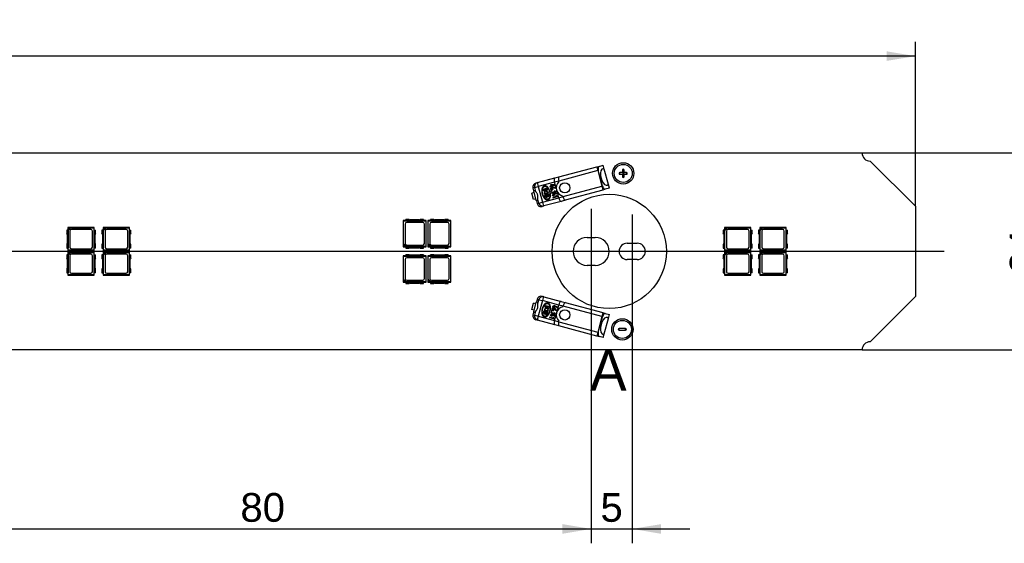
# Model space of a CAD drawing. Header units: millimetres. Extents: x 16 to 406, y 5 to 285.
# Tile 5 of 7: x 209 to 329, y 121 to 184. Entities that reach past the tile are written whole.
import ezdxf
from ezdxf.enums import TextEntityAlignment as Align
from ezdxf.lldxf.tags import DXFTag

# ---------------------------------------------------------------- set-up
doc = ezdxf.new("R2010")
doc.units = ezdxf.units.MM
doc.layers.add('Default', color=7, linetype='Continuous')
doc.layers.add('LINLED_280X24MM_', color=7, linetype='Continuous')
doc.styles.add('SEACAD_Arial', font='arial.ttf')
doc.styles.add('SEACAD_Solid_Edge_ANSI', font='seans.ttf')
tags = doc.linetypes.add('CENTER2', pattern=[28.575, 19.05, -3.175, 3.175, -3.175]).pattern_tags.tags
tags[10:11] = [DXFTag(74, 4), DXFTag(75, 0), DXFTag(340, '0'), DXFTag(46, 0.0), DXFTag(50, 0.0), DXFTag(44, 0.0), DXFTag(45, 0.0)]
tags[8:9] = [DXFTag(74, 4), DXFTag(75, 0), DXFTag(340, '0'), DXFTag(46, 0.0), DXFTag(50, 0.0), DXFTag(44, 0.0), DXFTag(45, 0.0)]
tags[6:7] = [DXFTag(74, 4), DXFTag(75, 0), DXFTag(340, '0'), DXFTag(46, 0.0), DXFTag(50, 0.0), DXFTag(44, 0.0), DXFTag(45, 0.0)]
tags[4:5] = [DXFTag(74, 4), DXFTag(75, 0), DXFTag(340, '0'), DXFTag(46, 0.0), DXFTag(50, 0.0), DXFTag(44, 0.0), DXFTag(45, 0.0)]
doc.dimstyles.new('ISO', dxfattribs={"dimtxt": 3.5, "dimasz": 3.5, "dimexe": 1.75, "dimexo": 0, "dimgap": 0.875, "dimtad": 1, "dimtxsty": 'SEACAD_Arial', "dimblk1": '_SE_FILLED', "dimblk2": '_SE_FILLED', "dimsah": 1, "dimcen": 1.75, "dimadec": 0, "dimazin": 0, "dimtfac": 0.5, "dimtdec": 3, "dimtmove": 0, "dimatfit": 3, "dimfxl": 1, "dimarcsym": 0})

# ---------------------------------------------------------------- blocks, each defined once
blk = doc.blocks.new('SEANNOT_GROUP4')
at = {"layer": 'Default', "color": 7, "linetype": 'CENTER2'}
blk.add_line((278.55, 161.37), (278.55, 150.97), dxfattribs=at)
blk = doc.blocks.new('SEANNOT_GROUP5')
at = {"layer": 'Default', "color": 7, "linetype": 'CENTER2'}
blk.add_line((283.55, 160.67), (283.55, 151.67), dxfattribs=at)
blk = doc.blocks.new('SEANNOT_GROUP6')
at = {"layer": 'Default', "color": 7, "linetype": 'CENTER2'}
blk.add_line((321.55, 156.17), (35.55, 156.17), dxfattribs=at)
blk = doc.blocks.new('SE1')
at = {"layer": 'LINLED_280X24MM_', "color": 7, "linetype": 'Continuous'}
for p, q in [((45.55, 168.17), (311.55, 168.17)), ((312.55, 167.17), (318.05, 161.67)), ((274.61, 165.25), (279.23, 166.49)), ((279.36, 166.01), (274.61, 164.73)), ((279.23, 166.49), (279.36, 166.01)), ((279.24, 166.46), (279.51, 166.53)), ((279.36, 166.01), (279.42, 166.02)), ((279.36, 166.01), (279.86, 164.12)), ((279.92, 164.14), (279.42, 166.02)), ((279.51, 166.53), (280.03, 166.67)), ((280.15, 166.21), (280.03, 166.67)), ((280.65, 164.34), (280.15, 166.21)), ((282.05, 165.57), (282.05, 165.77)), ((282.35, 165.77), (282.05, 165.77)), ((282.05, 165.57), (282.35, 165.57)), ((282.35, 166.07), (282.35, 165.77)), ((282.35, 165.77), (282.45, 165.67)), ((282.35, 165.57), (282.45, 165.67)), ((282.35, 165.57), (282.35, 165.27)), ((282.55, 165.77), (282.45, 165.67)), ((282.55, 165.57), (282.45, 165.67)), ((282.55, 165.77), (282.55, 166.07)), ((282.85, 165.77), (282.55, 165.77)), ((282.55, 165.57), (282.85, 165.57)), ((282.55, 165.27), (282.55, 165.57)), ((282.85, 165.57), (282.85, 165.77)), ((271.81, 164.5), (272.02, 164.56)), ((272.02, 164.56), (274.11, 165.12)), ((274.09, 164.6), (272.1, 164.06)), ((274.61, 164.73), (274.09, 164.6)), ((274.31, 163.8), (274.09, 164.6)), ((274.11, 165.12), (274.61, 165.25)), ((274.63, 164.67), (274.61, 164.73)), ((282.35, 165.27), (282.55, 165.27)), ((271.6, 163.33), (271.31, 163.25)), ((271.51, 162.48), (271.31, 163.25)), ((271.67, 163.95), (271.46, 163.89)), ((271.46, 163.89), (271.54, 163.57)), ((271.55, 163.53), (271.54, 163.57)), ((271.71, 163.57), (271.54, 163.57)), ((271.71, 163.57), (271.55, 163.53)), ((271.86, 162.37), (271.55, 163.53)), ((271.67, 163.95), (272.1, 164.06)), ((271.8, 163.48), (271.67, 163.95)), ((272.1, 164.06), (272.61, 162.18)), ((272.71, 163.75), (273.15, 163.87)), ((272.76, 163.57), (272.71, 163.75)), ((272.79, 163.71), (272.92, 163.74)), ((272.82, 163.58), (272.79, 163.71)), ((272.9, 163.4), (272.94, 163.34)), ((272.9, 163.06), (273.34, 163.18)), ((272.92, 163.74), (272.95, 163.62)), ((272.97, 163.25), (273.23, 163.32)), ((272.98, 163.76), (273.11, 163.79)), ((273.01, 163.63), (272.98, 163.76)), ((273.31, 163.27), (272.98, 163.18)), ((273.11, 163.79), (273.14, 163.67)), ((273.15, 163.87), (273.2, 163.69)), ((273.2, 163.44), (273.26, 163.46)), ((273.23, 163.32), (273.2, 163.44)), ((273.26, 163.46), (273.31, 163.27)), ((273.34, 163.18), (273.39, 162.99)), ((273.65, 164.11), (273.52, 164.08)), ((273.52, 164.08), (273.53, 164.03)), ((273.53, 164.03), (273.66, 164.07)), ((273.64, 164.29), (273.6, 164.28)), ((273.6, 164.28), (273.65, 164.11)), ((274.08, 164.28), (273.64, 164.29)), ((273.72, 163.58), (273.65, 163.56)), ((273.65, 163.56), (273.67, 163.5)), ((273.69, 164.12), (273.66, 164.25)), ((273.66, 164.25), (274.09, 164.24)), ((273.66, 164.07), (273.68, 163.98)), ((273.67, 163.5), (273.73, 163.51)), ((273.68, 163.98), (273.73, 163.99)), ((273.82, 164.16), (273.69, 164.12)), ((273.7, 164.08), (273.83, 164.11)), ((273.73, 163.99), (273.7, 164.08)), ((273.73, 163.51), (273.72, 163.58)), ((274.22, 163.46), (273.72, 163.33)), ((273.72, 163.33), (273.73, 163.28)), ((273.73, 163.28), (274.3, 163.44)), ((273.83, 164.11), (273.82, 164.16)), ((273.92, 163.25), (273.88, 163.24)), ((273.88, 163.24), (273.93, 163.07)), ((274.36, 163.24), (273.92, 163.25)), ((273.97, 163.08), (273.94, 163.21)), ((273.94, 163.21), (274.37, 163.2)), ((274.09, 164.24), (274.08, 164.28)), ((274.29, 163.48), (274.09, 163.56)), ((274.09, 163.56), (274.11, 163.51)), ((274.11, 163.51), (274.22, 163.46)), ((274.15, 163.84), (274.19, 163.86)), ((274.3, 163.44), (274.29, 163.48)), ((274.37, 163.2), (274.36, 163.24)), ((274.6, 162.71), (274.39, 163.51)), ((275.12, 162.85), (279.86, 164.12)), ((279.99, 163.64), (275.37, 162.4)), ((279.86, 164.12), (279.92, 164.14)), ((279.86, 164.12), (279.99, 163.64)), ((279.98, 163.67), (280.26, 163.74)), ((280.78, 163.88), (280.26, 163.74)), ((280.78, 163.88), (280.65, 164.34)), ((271.81, 162.56), (271.51, 162.48)), ((272.02, 162.41), (271.86, 162.37)), ((271.88, 162.32), (271.86, 162.37)), ((271.88, 162.32), (272.02, 162.41)), ((271.88, 162.32), (271.96, 162.01)), ((271.96, 162.01), (272.17, 162.06)), ((272.17, 162.06), (272.05, 162.53)), ((272.17, 162.06), (272.61, 162.18)), ((272.61, 162.18), (274.6, 162.71)), ((274.88, 162.27), (272.78, 161.71)), ((272.95, 162.87), (272.9, 163.06)), ((272.98, 163.01), (273.1, 163.05)), ((273.01, 162.89), (272.98, 163.01)), ((273.1, 163.05), (273.14, 162.93)), ((273.17, 163.07), (273.29, 163.1)), ((273.2, 162.94), (273.17, 163.07)), ((273.29, 163.1), (273.32, 162.98)), ((273.93, 163.07), (273.79, 163.04)), ((273.79, 163.04), (273.81, 163)), ((273.81, 163), (273.94, 163.03)), ((274.37, 162.88), (273.87, 162.74)), ((273.87, 162.74), (273.88, 162.7)), ((273.88, 162.7), (274.46, 162.86)), ((273.94, 163.03), (273.96, 162.94)), ((273.96, 162.94), (274.01, 162.95)), ((274.09, 163.12), (273.97, 163.08)), ((273.98, 163.04), (274.11, 163.08)), ((274.01, 162.95), (273.98, 163.04)), ((274.11, 163.08), (274.09, 163.12)), ((274.45, 162.89), (274.25, 162.98)), ((274.25, 162.98), (274.26, 162.93)), ((274.26, 162.93), (274.37, 162.88)), ((274.46, 162.86), (274.45, 162.89)), ((274.6, 162.71), (275.12, 162.85)), ((275.37, 162.4), (274.88, 162.27)), ((275.12, 162.85), (275.1, 162.92)), ((272.78, 161.71), (272.57, 161.65)), ((318.05, 161.67), (318.05, 150.67)), ((255.68, 159.89), (255.65, 159.92)), ((255.65, 159.92), (255.65, 156.72)), ((255.96, 159.92), (255.65, 159.92)), ((255.68, 157.07), (255.68, 159.89)), ((255.68, 159.89), (258.42, 159.89)), ((255.96, 159.91), (255.96, 160.07)), ((256.38, 160.07), (255.96, 160.07)), ((258.14, 159.91), (255.96, 159.91)), ((258.03, 159.7), (256.08, 159.7)), ((257.59, 160.02), (256.51, 160.02)), ((258.14, 160.07), (257.72, 160.07)), ((258.14, 160.07), (258.14, 159.91)), ((258.45, 159.92), (258.14, 159.92)), ((258.42, 159.89), (258.45, 159.92)), ((258.42, 159.89), (258.42, 156.76)), ((258.45, 156.72), (258.45, 159.92)), ((258.68, 159.89), (258.65, 159.92)), ((258.65, 159.92), (258.65, 156.72)), ((258.96, 159.92), (258.65, 159.92)), ((258.68, 157.07), (258.68, 159.89)), ((258.68, 159.89), (261.42, 159.89)), ((258.96, 159.91), (258.96, 160.07)), ((259.38, 160.07), (258.96, 160.07)), ((261.14, 159.91), (258.96, 159.91)), ((261.03, 159.7), (259.08, 159.7)), ((260.59, 160.02), (259.51, 160.02)), ((261.14, 160.07), (260.72, 160.07)), ((261.14, 160.07), (261.14, 159.91)), ((261.45, 159.92), (261.14, 159.92)), ((261.42, 159.89), (261.45, 159.92)), ((261.42, 159.89), (261.42, 156.76)), ((261.45, 156.72), (261.45, 159.92)), ((214.81, 158.76), (214.65, 158.76)), ((214.65, 158.76), (214.65, 158.34)), ((218, 159.07), (214.8, 159.07)), ((214.82, 159.05), (214.8, 159.07)), ((214.8, 159.07), (214.8, 158.76)), ((214.81, 158.76), (214.81, 156.58)), ((215.1, 159.05), (214.82, 159.05)), ((214.82, 159.05), (214.82, 158.77)), ((214.82, 158.77), (215.1, 159.05)), ((214.83, 158.72), (214.82, 158.77)), ((214.83, 158.72), (215.15, 159.04)), ((214.83, 156.31), (214.83, 158.72)), ((215.03, 158.65), (215.03, 156.7)), ((215.1, 159.05), (215.15, 159.04)), ((215.15, 159.04), (217.97, 159.04)), ((217.58, 158.85), (215.23, 158.85)), ((217.78, 156.7), (217.78, 158.65)), ((217.97, 159.04), (218, 159.07)), ((217.97, 159.04), (217.97, 156.31)), ((217.99, 156.58), (217.99, 158.76)), ((217.99, 158.76), (218.15, 158.76)), ((218, 158.76), (218, 159.07)), ((218.15, 158.34), (218.15, 158.76)), ((219.11, 158.76), (218.95, 158.76)), ((218.95, 158.76), (218.95, 158.34)), ((222.3, 159.07), (219.1, 159.07)), ((219.12, 159.05), (219.1, 159.07)), ((219.1, 159.07), (219.1, 158.76)), ((219.11, 158.76), (219.11, 156.58)), ((219.4, 159.05), (219.12, 159.05)), ((219.12, 159.05), (219.12, 158.77)), ((219.12, 158.77), (219.4, 159.05)), ((219.13, 158.72), (219.12, 158.77)), ((219.13, 158.72), (219.45, 159.04)), ((219.13, 156.31), (219.13, 158.72)), ((219.33, 158.65), (219.33, 156.7)), ((219.4, 159.05), (219.45, 159.04)), ((219.45, 159.04), (222.27, 159.04)), ((221.88, 158.85), (219.53, 158.85)), ((222.08, 156.7), (222.08, 158.65)), ((222.27, 159.04), (222.3, 159.07)), ((222.27, 159.04), (222.27, 156.31)), ((222.29, 156.58), (222.29, 158.76)), ((222.29, 158.76), (222.45, 158.76)), ((222.3, 158.76), (222.3, 159.07)), ((222.45, 158.34), (222.45, 158.76)), ((255.88, 159.5), (255.88, 157.15)), ((258.23, 157.15), (258.23, 159.5)), ((258.88, 159.5), (258.88, 157.15)), ((261.23, 157.15), (261.23, 159.5)), ((294.81, 158.76), (294.65, 158.76)), ((294.65, 158.76), (294.65, 158.34)), ((298, 159.07), (294.8, 159.07)), ((294.82, 159.05), (294.8, 159.07)), ((294.8, 159.07), (294.8, 158.76)), ((294.81, 158.76), (294.81, 156.58)), ((295.1, 159.05), (294.82, 159.05)), ((294.82, 159.05), (294.82, 158.77)), ((294.82, 158.77), (295.1, 159.05)), ((294.83, 158.72), (294.82, 158.77)), ((294.83, 158.72), (295.15, 159.04)), ((294.83, 156.31), (294.83, 158.72)), ((295.03, 158.65), (295.03, 156.7)), ((295.1, 159.05), (295.15, 159.04)), ((295.15, 159.04), (297.97, 159.04)), ((297.58, 158.85), (295.23, 158.85)), ((297.78, 156.7), (297.78, 158.65)), ((297.97, 159.04), (298, 159.07)), ((297.97, 159.04), (297.97, 156.31)), ((297.99, 156.58), (297.99, 158.76)), ((297.99, 158.76), (298.15, 158.76)), ((298, 158.76), (298, 159.07)), ((298.15, 158.34), (298.15, 158.76)), ((299.11, 158.76), (298.95, 158.76)), ((298.95, 158.76), (298.95, 158.34)), ((302.3, 159.07), (299.1, 159.07)), ((299.12, 159.05), (299.1, 159.07)), ((299.1, 159.07), (299.1, 158.76)), ((299.11, 158.76), (299.11, 156.58)), ((299.4, 159.05), (299.12, 159.05)), ((299.12, 159.05), (299.12, 158.77)), ((299.12, 158.77), (299.4, 159.05)), ((299.13, 158.72), (299.12, 158.77)), ((299.13, 158.72), (299.45, 159.04)), ((299.13, 156.31), (299.13, 158.72)), ((299.33, 158.65), (299.33, 156.7)), ((299.4, 159.05), (299.45, 159.04)), ((299.45, 159.04), (302.27, 159.04)), ((301.88, 158.85), (299.53, 158.85)), ((302.08, 156.7), (302.08, 158.65)), ((302.27, 159.04), (302.3, 159.07)), ((302.27, 159.04), (302.27, 156.31)), ((302.29, 156.58), (302.29, 158.76)), ((302.29, 158.76), (302.45, 158.76)), ((302.3, 158.76), (302.3, 159.07)), ((302.45, 158.34), (302.45, 158.76)), ((214.7, 158.21), (214.7, 157.13)), ((218.1, 157.13), (218.1, 158.21)), ((219, 158.21), (219, 157.13)), ((222.4, 157.13), (222.4, 158.21)), ((278.05, 157.87), (279.05, 157.87)), ((282.95, 157.17), (284.15, 157.17)), ((294.7, 158.21), (294.7, 157.13)), ((298.1, 157.13), (298.1, 158.21)), ((299, 158.21), (299, 157.13)), ((302.4, 157.13), (302.4, 158.21)), ((214.65, 157), (214.65, 156.58)), ((214.65, 156.58), (214.81, 156.58)), ((214.8, 156.58), (214.8, 156.27)), ((214.8, 156.27), (214.83, 156.31)), ((214.8, 156.27), (218, 156.27)), ((218, 156.07), (214.8, 156.07)), ((214.82, 156.05), (214.8, 156.07)), ((214.8, 156.07), (214.8, 155.76)), ((215.1, 156.05), (214.82, 156.05)), ((214.82, 156.05), (214.82, 155.77)), ((214.82, 155.77), (215.1, 156.05)), ((217.97, 156.31), (214.83, 156.31)), ((214.83, 155.72), (215.15, 156.04)), ((215.1, 156.05), (215.15, 156.04)), ((215.15, 156.04), (217.97, 156.04)), ((215.23, 156.5), (217.58, 156.5)), ((217.97, 156.31), (218, 156.27)), ((217.97, 156.04), (218, 156.07)), ((217.97, 156.04), (217.97, 153.31)), ((218.15, 156.58), (217.99, 156.58)), ((218, 156.27), (218, 156.58)), ((218, 155.76), (218, 156.07)), ((218.15, 156.58), (218.15, 157)), ((218.95, 157), (218.95, 156.58)), ((218.95, 156.58), (219.11, 156.58)), ((219.1, 156.58), (219.1, 156.27)), ((219.1, 156.27), (219.13, 156.31)), ((219.1, 156.27), (222.3, 156.27)), ((222.3, 156.07), (219.1, 156.07)), ((219.12, 156.05), (219.1, 156.07)), ((219.1, 156.07), (219.1, 155.76)), ((219.4, 156.05), (219.12, 156.05)), ((219.12, 156.05), (219.12, 155.77)), ((219.12, 155.77), (219.4, 156.05)), ((222.27, 156.31), (219.13, 156.31)), ((219.13, 155.72), (219.45, 156.04)), ((219.4, 156.05), (219.45, 156.04)), ((219.45, 156.04), (222.27, 156.04)), ((219.53, 156.5), (221.88, 156.5)), ((222.27, 156.31), (222.3, 156.27)), ((222.27, 156.04), (222.3, 156.07)), ((222.27, 156.04), (222.27, 153.31)), ((222.45, 156.58), (222.29, 156.58)), ((222.3, 156.27), (222.3, 156.58)), ((222.3, 155.76), (222.3, 156.07)), ((222.45, 156.58), (222.45, 157)), ((255.67, 156.75), (255.65, 156.72)), ((255.65, 156.72), (255.96, 156.72)), ((255.67, 157.03), (255.68, 157.07)), ((255.67, 157.03), (255.67, 156.75)), ((255.95, 156.75), (255.67, 157.03)), ((255.67, 156.75), (255.95, 156.75)), ((256, 156.76), (255.68, 157.07)), ((256, 156.76), (255.95, 156.75)), ((255.96, 156.73), (258.14, 156.73)), ((255.96, 156.73), (255.96, 156.57)), ((255.96, 156.57), (256.38, 156.57)), ((258.42, 156.76), (256, 156.76)), ((256.08, 156.95), (258.03, 156.95)), ((256.51, 156.62), (257.59, 156.62)), ((257.72, 156.57), (258.14, 156.57)), ((258.14, 156.57), (258.14, 156.73)), ((258.14, 156.72), (258.45, 156.72)), ((258.45, 156.72), (258.42, 156.76)), ((258.67, 156.75), (258.65, 156.72)), ((258.65, 156.72), (258.96, 156.72)), ((258.67, 157.03), (258.68, 157.07)), ((258.67, 157.03), (258.67, 156.75)), ((258.95, 156.75), (258.67, 157.03)), ((258.67, 156.75), (258.95, 156.75)), ((259, 156.76), (258.68, 157.07)), ((259, 156.76), (258.95, 156.75)), ((258.96, 156.73), (261.14, 156.73)), ((258.96, 156.73), (258.96, 156.57)), ((258.96, 156.57), (259.38, 156.57)), ((261.42, 156.76), (259, 156.76)), ((259.08, 156.95), (261.03, 156.95)), ((259.51, 156.62), (260.59, 156.62)), ((260.72, 156.57), (261.14, 156.57)), ((261.14, 156.57), (261.14, 156.73)), ((261.14, 156.72), (261.45, 156.72)), ((261.45, 156.72), (261.42, 156.76)), ((294.65, 157), (294.65, 156.58)), ((294.65, 156.58), (294.81, 156.58)), ((294.8, 156.58), (294.8, 156.27)), ((294.8, 156.27), (294.83, 156.31)), ((294.8, 156.27), (298, 156.27)), ((298, 156.07), (294.8, 156.07)), ((294.82, 156.05), (294.8, 156.07)), ((294.8, 156.07), (294.8, 155.76)), ((295.1, 156.05), (294.82, 156.05)), ((294.82, 156.05), (294.82, 155.77)), ((294.82, 155.77), (295.1, 156.05)), ((297.97, 156.31), (294.83, 156.31)), ((294.83, 155.72), (295.15, 156.04)), ((295.1, 156.05), (295.15, 156.04)), ((295.15, 156.04), (297.97, 156.04)), ((295.23, 156.5), (297.58, 156.5)), ((297.97, 156.31), (298, 156.27)), ((297.97, 156.04), (298, 156.07)), ((297.97, 156.04), (297.97, 153.31)), ((298.15, 156.58), (297.99, 156.58)), ((298, 156.27), (298, 156.58)), ((298, 155.76), (298, 156.07)), ((298.15, 156.58), (298.15, 157)), ((298.95, 157), (298.95, 156.58)), ((298.95, 156.58), (299.11, 156.58)), ((299.1, 156.58), (299.1, 156.27)), ((299.1, 156.27), (299.13, 156.31)), ((299.1, 156.27), (302.3, 156.27)), ((302.3, 156.07), (299.1, 156.07)), ((299.12, 156.05), (299.1, 156.07)), ((299.1, 156.07), (299.1, 155.76)), ((299.4, 156.05), (299.12, 156.05)), ((299.12, 156.05), (299.12, 155.77)), ((299.12, 155.77), (299.4, 156.05)), ((302.27, 156.31), (299.13, 156.31)), ((299.13, 155.72), (299.45, 156.04)), ((299.4, 156.05), (299.45, 156.04)), ((299.45, 156.04), (302.27, 156.04)), ((299.53, 156.5), (301.88, 156.5)), ((302.27, 156.31), (302.3, 156.27)), ((302.27, 156.04), (302.3, 156.07)), ((302.27, 156.04), (302.27, 153.31)), ((302.45, 156.58), (302.29, 156.58)), ((302.3, 156.27), (302.3, 156.58)), ((302.3, 155.76), (302.3, 156.07)), ((302.45, 156.58), (302.45, 157)), ((214.81, 155.76), (214.65, 155.76)), ((214.65, 155.76), (214.65, 155.34)), ((214.7, 155.21), (214.7, 154.13)), ((214.81, 155.76), (214.81, 153.58)), ((214.83, 155.72), (214.82, 155.77)), ((214.83, 153.31), (214.83, 155.72)), ((215.03, 155.65), (215.03, 153.7)), ((217.58, 155.85), (215.23, 155.85)), ((217.78, 153.7), (217.78, 155.65)), ((217.99, 153.58), (217.99, 155.76)), ((217.99, 155.76), (218.15, 155.76)), ((218.1, 154.13), (218.1, 155.21)), ((218.15, 155.34), (218.15, 155.76)), ((219.11, 155.76), (218.95, 155.76)), ((218.95, 155.76), (218.95, 155.34)), ((219, 155.21), (219, 154.13)), ((219.11, 155.76), (219.11, 153.58)), ((219.13, 155.72), (219.12, 155.77)), ((219.13, 153.31), (219.13, 155.72)), ((219.33, 155.65), (219.33, 153.7)), ((221.88, 155.85), (219.53, 155.85)), ((222.08, 153.7), (222.08, 155.65)), ((222.29, 153.58), (222.29, 155.76)), ((222.29, 155.76), (222.45, 155.76)), ((222.4, 154.13), (222.4, 155.21)), ((222.45, 155.34), (222.45, 155.76)), ((255.68, 155.59), (255.65, 155.62)), ((255.65, 155.62), (255.65, 152.42)), ((255.96, 155.62), (255.65, 155.62)), ((255.68, 152.77), (255.68, 155.59)), ((255.68, 155.59), (258.42, 155.59)), ((255.88, 155.2), (255.88, 152.85)), ((255.96, 155.61), (255.96, 155.77)), ((256.38, 155.77), (255.96, 155.77)), ((258.14, 155.61), (255.96, 155.61)), ((258.03, 155.4), (256.08, 155.4)), ((257.59, 155.72), (256.51, 155.72)), ((258.14, 155.77), (257.72, 155.77)), ((258.14, 155.77), (258.14, 155.61)), ((258.45, 155.62), (258.14, 155.62)), ((258.23, 152.85), (258.23, 155.2)), ((258.42, 155.59), (258.45, 155.62)), ((258.42, 155.59), (258.42, 152.46)), ((258.45, 152.42), (258.45, 155.62)), ((258.68, 155.59), (258.65, 155.62)), ((258.65, 155.62), (258.65, 152.42)), ((258.96, 155.62), (258.65, 155.62)), ((258.68, 152.77), (258.68, 155.59)), ((258.68, 155.59), (261.42, 155.59)), ((258.88, 155.2), (258.88, 152.85)), ((258.96, 155.61), (258.96, 155.77)), ((259.38, 155.77), (258.96, 155.77)), ((261.14, 155.61), (258.96, 155.61)), ((261.03, 155.4), (259.08, 155.4)), ((260.59, 155.72), (259.51, 155.72)), ((261.14, 155.77), (260.72, 155.77)), ((261.14, 155.77), (261.14, 155.61)), ((261.45, 155.62), (261.14, 155.62)), ((261.23, 152.85), (261.23, 155.2)), ((261.42, 155.59), (261.45, 155.62)), ((261.42, 155.59), (261.42, 152.46)), ((261.45, 152.42), (261.45, 155.62)), ((284.15, 155.17), (282.95, 155.17)), ((294.81, 155.76), (294.65, 155.76)), ((294.65, 155.76), (294.65, 155.34)), ((294.7, 155.21), (294.7, 154.13)), ((294.81, 155.76), (294.81, 153.58)), ((294.83, 155.72), (294.82, 155.77)), ((294.83, 153.31), (294.83, 155.72)), ((295.03, 155.65), (295.03, 153.7)), ((297.58, 155.85), (295.23, 155.85)), ((297.78, 153.7), (297.78, 155.65)), ((297.99, 153.58), (297.99, 155.76)), ((297.99, 155.76), (298.15, 155.76)), ((298.1, 154.13), (298.1, 155.21)), ((298.15, 155.34), (298.15, 155.76)), ((299.11, 155.76), (298.95, 155.76)), ((298.95, 155.76), (298.95, 155.34)), ((299, 155.21), (299, 154.13)), ((299.11, 155.76), (299.11, 153.58)), ((299.13, 155.72), (299.12, 155.77)), ((299.13, 153.31), (299.13, 155.72)), ((299.33, 155.65), (299.33, 153.7)), ((301.88, 155.85), (299.53, 155.85)), ((302.08, 153.7), (302.08, 155.65)), ((302.29, 153.58), (302.29, 155.76)), ((302.29, 155.76), (302.45, 155.76)), ((302.4, 154.13), (302.4, 155.21)), ((302.45, 155.34), (302.45, 155.76)), ((214.65, 154), (214.65, 153.58)), ((214.65, 153.58), (214.81, 153.58)), ((214.8, 153.58), (214.8, 153.27)), ((218.15, 153.58), (217.99, 153.58)), ((218, 153.27), (218, 153.58)), ((218.15, 153.58), (218.15, 154)), ((218.95, 154), (218.95, 153.58)), ((218.95, 153.58), (219.11, 153.58)), ((219.1, 153.58), (219.1, 153.27)), ((222.45, 153.58), (222.29, 153.58)), ((222.3, 153.27), (222.3, 153.58)), ((222.45, 153.58), (222.45, 154)), ((279.05, 154.47), (278.05, 154.47)), ((294.65, 154), (294.65, 153.58)), ((294.65, 153.58), (294.81, 153.58)), ((294.8, 153.58), (294.8, 153.27)), ((298.15, 153.58), (297.99, 153.58)), ((298, 153.27), (298, 153.58)), ((298.15, 153.58), (298.15, 154)), ((298.95, 154), (298.95, 153.58)), ((298.95, 153.58), (299.11, 153.58)), ((299.1, 153.58), (299.1, 153.27)), ((302.45, 153.58), (302.29, 153.58)), ((302.3, 153.27), (302.3, 153.58)), ((302.45, 153.58), (302.45, 154)), ((214.8, 153.27), (214.83, 153.31)), ((214.8, 153.27), (218, 153.27)), ((217.97, 153.31), (214.83, 153.31)), ((215.23, 153.5), (217.58, 153.5)), ((217.97, 153.31), (218, 153.27)), ((219.1, 153.27), (219.13, 153.31)), ((219.1, 153.27), (222.3, 153.27)), ((222.27, 153.31), (219.13, 153.31)), ((219.53, 153.5), (221.88, 153.5)), ((222.27, 153.31), (222.3, 153.27)), ((255.67, 152.45), (255.65, 152.42)), ((255.65, 152.42), (255.96, 152.42)), ((255.67, 152.73), (255.68, 152.77)), ((255.67, 152.73), (255.67, 152.45)), ((255.95, 152.45), (255.67, 152.73)), ((255.67, 152.45), (255.95, 152.45)), ((256, 152.46), (255.68, 152.77)), ((256, 152.46), (255.95, 152.45)), ((255.96, 152.43), (258.14, 152.43)), ((255.96, 152.43), (255.96, 152.27)), ((258.42, 152.46), (256, 152.46)), ((256.08, 152.65), (258.03, 152.65)), ((258.14, 152.27), (258.14, 152.43)), ((258.14, 152.42), (258.45, 152.42)), ((258.45, 152.42), (258.42, 152.46)), ((258.67, 152.45), (258.65, 152.42)), ((258.65, 152.42), (258.96, 152.42)), ((258.67, 152.73), (258.68, 152.77)), ((258.67, 152.73), (258.67, 152.45)), ((258.95, 152.45), (258.67, 152.73)), ((258.67, 152.45), (258.95, 152.45)), ((259, 152.46), (258.68, 152.77)), ((259, 152.46), (258.95, 152.45)), ((258.96, 152.43), (261.14, 152.43)), ((258.96, 152.43), (258.96, 152.27)), ((261.42, 152.46), (259, 152.46)), ((259.08, 152.65), (261.03, 152.65)), ((261.14, 152.27), (261.14, 152.43)), ((261.14, 152.42), (261.45, 152.42)), ((261.45, 152.42), (261.42, 152.46)), ((294.8, 153.27), (294.83, 153.31)), ((294.8, 153.27), (298, 153.27)), ((297.97, 153.31), (294.83, 153.31)), ((295.23, 153.5), (297.58, 153.5)), ((297.97, 153.31), (298, 153.27)), ((299.1, 153.27), (299.13, 153.31)), ((299.1, 153.27), (302.3, 153.27)), ((302.27, 153.31), (299.13, 153.31)), ((299.53, 153.5), (301.88, 153.5)), ((302.27, 153.31), (302.3, 153.27)), ((255.96, 152.27), (256.38, 152.27)), ((256.51, 152.32), (257.59, 152.32)), ((257.72, 152.27), (258.14, 152.27)), ((258.96, 152.27), (259.38, 152.27)), ((259.51, 152.32), (260.59, 152.32)), ((260.72, 152.27), (261.14, 152.27)), ((271.55, 148.82), (271.86, 149.98)), ((271.86, 149.98), (271.88, 150.03)), ((272.02, 149.94), (271.86, 149.98)), ((271.96, 150.34), (271.88, 150.03)), ((272.02, 149.94), (271.88, 150.03)), ((272.17, 150.29), (271.96, 150.34)), ((272.05, 149.82), (272.17, 150.29)), ((272.61, 150.17), (272.1, 148.29)), ((272.17, 150.29), (272.61, 150.17)), ((272.57, 150.7), (272.78, 150.64)), ((274.6, 149.64), (272.61, 150.17)), ((272.78, 150.64), (274.88, 150.08)), ((274.88, 150.08), (275.37, 149.95)), ((318.05, 150.67), (312.55, 145.17)), ((271.31, 149.09), (271.51, 149.87)), ((271.6, 149.01), (271.31, 149.09)), ((271.54, 148.78), (271.46, 148.46)), ((271.81, 149.79), (271.51, 149.87)), ((271.54, 148.78), (271.55, 148.82)), ((271.54, 148.78), (271.71, 148.78)), ((271.71, 148.78), (271.55, 148.82)), ((271.67, 148.4), (271.8, 148.87)), ((272.74, 148.72), (272.79, 148.91)), ((272.79, 148.91), (273.24, 148.79)), ((272.81, 148.7), (272.84, 148.82)), ((272.84, 148.82), (272.97, 148.79)), ((272.93, 149.41), (272.98, 149.6)), ((273.26, 148.88), (272.93, 148.97)), ((272.97, 148.79), (272.93, 148.67)), ((272.95, 149.03), (273.21, 148.96)), ((272.96, 149.2), (272.97, 149.13)), ((272.98, 149.6), (273.42, 149.48)), ((272.99, 149.39), (273.03, 149.52)), ((273, 148.65), (273.03, 148.77)), ((273.03, 149.52), (273.15, 149.48)), ((273.03, 148.77), (273.16, 148.74)), ((273.15, 149.48), (273.12, 149.36)), ((273.18, 149.34), (273.22, 149.47)), ((273.24, 148.79), (273.19, 148.6)), ((273.21, 148.96), (273.25, 149.09)), ((273.22, 149.47), (273.34, 149.43)), ((273.25, 149.09), (273.31, 149.07)), ((273.31, 149.07), (273.26, 148.88)), ((273.34, 149.43), (273.31, 149.31)), ((273.42, 149.48), (273.37, 149.29)), ((273.7, 148.96), (273.68, 148.9)), ((273.68, 148.9), (273.75, 148.88)), ((273.76, 148.94), (273.7, 148.96)), ((273.75, 148.88), (273.76, 148.94)), ((273.84, 149.47), (273.83, 149.43)), ((273.83, 149.43), (273.96, 149.4)), ((273.97, 149.44), (273.84, 149.47)), ((273.96, 149.4), (273.94, 149.31)), ((273.94, 149.31), (273.98, 149.3)), ((274.02, 149.61), (273.97, 149.44)), ((273.98, 149.3), (274, 149.39)), ((274, 149.39), (274.13, 149.35)), ((274.01, 149.43), (274.05, 149.56)), ((274.14, 149.39), (274.01, 149.43)), ((274.05, 149.6), (274.02, 149.61)), ((274.43, 149.37), (274.05, 149.6)), ((274.05, 149.56), (274.42, 149.33)), ((274.13, 149.35), (274.14, 149.39)), ((274.27, 148.96), (274.31, 148.95)), ((274.39, 148.84), (274.6, 149.64)), ((274.42, 149.33), (274.43, 149.37)), ((275.12, 149.5), (274.6, 149.64)), ((275.1, 149.43), (275.12, 149.5)), ((279.86, 148.23), (275.12, 149.5)), ((275.37, 149.95), (279.99, 148.71)), ((271.46, 148.46), (271.67, 148.4)), ((271.67, 148.4), (272.1, 148.29)), ((272.02, 147.79), (271.81, 147.85)), ((274.11, 147.23), (272.02, 147.79)), ((272.1, 148.29), (274.09, 147.75)), ((273.16, 148.74), (273.12, 148.62)), ((273.48, 148.14), (273.47, 148.1)), ((273.47, 148.1), (274.05, 147.95)), ((273.98, 148.01), (273.48, 148.14)), ((273.56, 148.44), (273.55, 148.39)), ((273.55, 148.39), (273.68, 148.36)), ((273.69, 148.4), (273.56, 148.44)), ((273.64, 148.73), (273.63, 148.68)), ((273.63, 148.68), (274.2, 148.53)), ((274.14, 148.59), (273.64, 148.73)), ((273.68, 148.36), (273.66, 148.27)), ((273.66, 148.27), (273.7, 148.26)), ((273.74, 148.57), (273.69, 148.4)), ((273.7, 148.26), (273.72, 148.35)), ((273.72, 148.35), (273.85, 148.31)), ((273.78, 148.56), (273.74, 148.57)), ((273.74, 148.39), (273.77, 148.52)), ((273.86, 148.36), (273.74, 148.39)), ((273.77, 148.52), (274.14, 148.29)), ((274.15, 148.33), (273.78, 148.56)), ((273.85, 148.31), (273.86, 148.36)), ((273.92, 148.16), (273.91, 148.11)), ((273.91, 148.11), (273.98, 148.01)), ((274.06, 147.99), (273.92, 148.16)), ((274.05, 147.95), (274.06, 147.99)), ((274.08, 148.74), (274.07, 148.69)), ((274.07, 148.69), (274.14, 148.59)), ((274.21, 148.57), (274.08, 148.74)), ((274.09, 147.75), (274.31, 148.55)), ((274.09, 147.75), (274.61, 147.61)), ((274.14, 148.29), (274.15, 148.33)), ((274.2, 148.53), (274.21, 148.57)), ((274.61, 147.61), (274.63, 147.68)), ((274.61, 147.61), (279.36, 146.34)), ((279.86, 148.23), (279.36, 146.34)), ((279.42, 146.33), (279.92, 148.21)), ((279.99, 148.71), (279.86, 148.23)), ((279.86, 148.23), (279.92, 148.21)), ((279.98, 148.68), (280.26, 148.61)), ((280.15, 146.13), (280.65, 148.01)), ((280.26, 148.61), (280.78, 148.47)), ((280.65, 148.01), (280.78, 148.47)), ((274.61, 147.1), (274.11, 147.23)), ((279.23, 145.86), (274.61, 147.1)), ((281.95, 146.57), (281.95, 146.77)), ((282.75, 146.77), (281.95, 146.77)), ((281.95, 146.57), (282.75, 146.57)), ((282.75, 146.57), (282.75, 146.77)), ((279.36, 146.34), (279.23, 145.86)), ((279.24, 145.89), (279.51, 145.81)), ((279.36, 146.34), (279.42, 146.33)), ((280.03, 145.68), (279.51, 145.81)), ((280.03, 145.68), (280.15, 146.13)), ((311.55, 144.17), (45.55, 144.17))]:
    blk.add_line(p, q, dxfattribs=at)
for centre, radius in [((282.45, 165.67), 1.3), ((282.45, 165.67), 1.1), ((275.33, 163.92), 0.625), ((275.33, 148.43), 0.625), ((282.35, 146.67), 1.3), ((282.35, 146.67), 1.1)]:
    blk.add_circle(centre, radius, dxfattribs=at)
for centre, radius, start, end in [((312.55, 168.17), 1, 180, 270), ((282.05, 165.67), 0.1, 90, 270), ((282.45, 166.07), 0.1, 0, 180), ((282.85, 165.67), 0.1, 270, 90), ((271.94, 164.02), 0.5, 105, 195), ((275.33, 163.92), 1.03, 133.1331, 256.8669), ((282.45, 165.27), 0.1, 180, 0), ((272.89, 163.6), 0.131, 195, 333.2623), ((272.89, 163.6), 0.0649, 195, 15), ((272.95, 163.3), 0.116, 118.6311, 285), ((272.95, 163.3), 0.0495, 108.832, 285), ((273.08, 163.65), 0.131, 236.7377, 15), ((273.08, 163.65), 0.0647, 195, 15), ((273.96, 163.72), 0.229, 33.8295, 107.2926), ((272.44, 162.13), 0.5, 195, 285), ((273.07, 162.91), 0.131, 195, 333.2623), ((273.07, 162.91), 0.0649, 195, 15), ((273.26, 162.96), 0.131, 236.7377, 15), ((273.26, 162.96), 0.0647, 195, 15), ((256.08, 159.5), 0.2, 90, 180), ((256.51, 160.22), 0.2, 228.5904, 270), ((257.59, 160.22), 0.2, 270, 311.4096), ((258.03, 159.5), 0.2, 0, 90), ((259.08, 159.5), 0.2, 90, 180), ((259.51, 160.22), 0.2, 228.5904, 270), ((260.59, 160.22), 0.2, 270, 311.4096), ((261.03, 159.5), 0.2, 0, 90), ((215.23, 158.65), 0.2, 90, 180), ((217.58, 158.65), 0.2, 0, 90), ((219.53, 158.65), 0.2, 90, 180), ((221.88, 158.65), 0.2, 0, 90), ((295.23, 158.65), 0.2, 90, 180), ((297.58, 158.65), 0.2, 0, 90), ((299.53, 158.65), 0.2, 90, 180), ((301.88, 158.65), 0.2, 0, 90), ((214.5, 158.21), 0.2, 0, 41.4096), ((218.3, 158.21), 0.2, 138.5904, 180), ((218.8, 158.21), 0.2, 0, 41.4096), ((222.6, 158.21), 0.2, 138.5904, 180), ((278.05, 156.17), 1.7, 90, 270), ((279.05, 156.17), 1.7, 270, 90), ((282.95, 156.17), 1, 90, 270), ((284.15, 156.17), 1, 270, 90), ((294.5, 158.21), 0.2, 0, 41.4096), ((298.3, 158.21), 0.2, 138.5904, 180), ((298.8, 158.21), 0.2, 0, 41.4096), ((302.6, 158.21), 0.2, 138.5904, 180), ((214.5, 157.13), 0.2, 318.5904, 0), ((215.23, 156.7), 0.2, 180, 270), ((217.58, 156.7), 0.2, 270, 0), ((218.3, 157.13), 0.2, 180, 221.4096), ((218.8, 157.13), 0.2, 318.5904, 0), ((219.53, 156.7), 0.2, 180, 270), ((221.88, 156.7), 0.2, 270, 0), ((222.6, 157.13), 0.2, 180, 221.4096), ((256.08, 157.15), 0.2, 180, 270), ((256.51, 156.42), 0.2, 90, 131.4096), ((257.59, 156.42), 0.2, 48.5904, 90), ((258.03, 157.15), 0.2, 270, 0), ((259.08, 157.15), 0.2, 180, 270), ((259.51, 156.42), 0.2, 90, 131.4096), ((260.59, 156.42), 0.2, 48.5904, 90), ((261.03, 157.15), 0.2, 270, 0), ((294.5, 157.13), 0.2, 318.5904, 0), ((295.23, 156.7), 0.2, 180, 270), ((297.58, 156.7), 0.2, 270, 0), ((298.3, 157.13), 0.2, 180, 221.4096), ((298.8, 157.13), 0.2, 318.5904, 0), ((299.53, 156.7), 0.2, 180, 270), ((301.88, 156.7), 0.2, 270, 0), ((302.6, 157.13), 0.2, 180, 221.4096), ((214.5, 155.21), 0.2, 0, 41.4096), ((215.23, 155.65), 0.2, 90, 180), ((217.58, 155.65), 0.2, 0, 90), ((218.3, 155.21), 0.2, 138.5904, 180), ((218.8, 155.21), 0.2, 0, 41.4096), ((219.53, 155.65), 0.2, 90, 180), ((221.88, 155.65), 0.2, 0, 90), ((222.6, 155.21), 0.2, 138.5904, 180), ((256.08, 155.2), 0.2, 90, 180), ((256.51, 155.92), 0.2, 228.5904, 270), ((257.59, 155.92), 0.2, 270, 311.4096), ((258.03, 155.2), 0.2, 0, 90), ((259.08, 155.2), 0.2, 90, 180), ((259.51, 155.92), 0.2, 228.5904, 270), ((260.59, 155.92), 0.2, 270, 311.4096), ((261.03, 155.2), 0.2, 0, 90), ((294.5, 155.21), 0.2, 0, 41.4096), ((295.23, 155.65), 0.2, 90, 180), ((297.58, 155.65), 0.2, 0, 90), ((298.3, 155.21), 0.2, 138.5904, 180), ((298.8, 155.21), 0.2, 0, 41.4096), ((299.53, 155.65), 0.2, 90, 180), ((301.88, 155.65), 0.2, 0, 90), ((302.6, 155.21), 0.2, 138.5904, 180), ((214.5, 154.13), 0.2, 318.5904, 0), ((215.23, 153.7), 0.2, 180, 270), ((217.58, 153.7), 0.2, 270, 0), ((218.3, 154.13), 0.2, 180, 221.4096), ((218.8, 154.13), 0.2, 318.5904, 0), ((219.53, 153.7), 0.2, 180, 270), ((221.88, 153.7), 0.2, 270, 0), ((222.6, 154.13), 0.2, 180, 221.4096), ((294.5, 154.13), 0.2, 318.5904, 0), ((295.23, 153.7), 0.2, 180, 270), ((297.58, 153.7), 0.2, 270, 0), ((298.3, 154.13), 0.2, 180, 221.4096), ((298.8, 154.13), 0.2, 318.5904, 0), ((299.53, 153.7), 0.2, 180, 270), ((301.88, 153.7), 0.2, 270, 0), ((302.6, 154.13), 0.2, 180, 221.4096), ((256.08, 152.85), 0.2, 180, 270), ((258.03, 152.85), 0.2, 270, 0), ((259.08, 152.85), 0.2, 180, 270), ((261.03, 152.85), 0.2, 270, 0), ((256.51, 152.12), 0.2, 90, 131.4096), ((257.59, 152.12), 0.2, 48.5904, 90), ((259.51, 152.12), 0.2, 90, 131.4096), ((260.59, 152.12), 0.2, 48.5904, 90), ((272.44, 150.21), 0.5, 75, 165), ((272.96, 149.08), 0.116, 88.6311, 255), ((272.96, 149.08), 0.0495, 78.832, 255), ((273.06, 149.38), 0.131, 165, 303.2623), ((273.06, 149.38), 0.0649, 165, 345), ((273.25, 149.33), 0.131, 206.7377, 345), ((273.25, 149.33), 0.0647, 165, 345), ((274.04, 148.94), 0.229, 3.8295, 77.2926), ((275.33, 148.43), 1.03, 103.1331, 226.8669), ((271.94, 148.33), 0.5, 165, 255), ((272.87, 148.69), 0.131, 165, 303.2623), ((272.87, 148.69), 0.0649, 165, 345), ((273.06, 148.63), 0.131, 206.7377, 345), ((273.06, 148.63), 0.0647, 165, 345), ((281.95, 146.67), 0.1, 90, 270), ((282.75, 146.67), 0.1, 270, 90), ((312.55, 144.17), 1, 90, 180)]:
    blk.add_arc(centre, radius, start, end, dxfattribs=at)
for centre, major_axis, ratio, start_param, end_param in [((279.63, 166.08), (-0.122, 0.454), 0.466308, 0, 1.570796), ((280.22, 165.23), (-0.27, 1.01), 0.466308, -0.390826, 3.532419), ((272.14, 164.07), (-0.129, 0.483), 0.984808, 0, 1.570797), ((272.14, 164.07), (-0.129, 0.483), 0.087154, 0, 1.570796), ((274.24, 164.64), (0.129, -0.483), 0.308007, 3.141593, 4.712389), ((274.74, 164.77), (0.129, -0.483), 0.267949, 3.141593, 4.712389), ((271.86, 162.99), (-0.155, 0.58), 0.176327, 5.661256, 6.230825), ((280.14, 164.2), (-0.122, 0.454), 0.466308, 1.570796, 3.141593), ((271.86, 162.99), (0.155, -0.58), 0.176327, 0.05236, 0.621929), ((272.65, 162.19), (-0.129, 0.483), 0.984808, 1.570791, 3.141587), ((272.65, 162.19), (0.129, -0.483), 0.087162, 4.71239, 6.283185), ((274.75, 162.75), (0.129, -0.483), 0.308007, 4.712389, 6.283185), ((275.24, 162.89), (-0.129, 0.483), 0.267949, 1.570796, 3.141593), ((272.65, 150.16), (0.129, 0.483), 0.984808, 0, 1.570797), ((272.65, 150.16), (0.129, 0.483), 0.087154, 0, 1.570796), ((274.75, 149.6), (-0.129, -0.483), 0.308007, 3.141593, 4.712389), ((275.24, 149.46), (-0.129, -0.483), 0.267949, 3.141593, 4.712389), ((271.86, 149.36), (-0.155, -0.58), 0.176327, 0.05236, 0.621929), ((271.86, 149.36), (0.155, 0.58), 0.176327, 5.661256, 6.230825), ((272.14, 148.27), (0.129, 0.483), 0.984808, 1.570791, 3.141587), ((272.14, 148.27), (-0.129, -0.483), 0.087162, 4.71239, 6.283185), ((274.24, 147.71), (-0.129, -0.483), 0.308007, 4.712389, 6.283185), ((274.74, 147.58), (0.129, 0.483), 0.267949, 1.570796, 3.141593), ((280.22, 147.12), (0.27, 1.01), 0.466308, -0.390826, 3.532419), ((280.14, 148.15), (0.122, 0.454), 0.466308, 0, 1.570796), ((279.63, 146.27), (0.122, 0.454), 0.466308, 1.570796, 3.141593)]:
    blk.add_ellipse(centre, major_axis=major_axis, ratio=ratio, start_param=start_param, end_param=end_param, dxfattribs=at)
for points, degree, knots in [([(272.05, 162.53), (272.05, 162.54), (272.05, 162.57), (272.05, 162.61), (272.06, 162.68), (272.06, 162.78), (272.06, 162.9), (272.05, 163.04), (271.99, 163.16), (271.93, 163.28), (271.86, 163.37), (271.82, 163.43), (271.8, 163.46), (271.8, 163.48)], 3, [0, 0, 0, 0, 0.039938, 0.095575, 0.166971, 0.254145, 0.394292, 0.500173, 0.606004, 0.746164, 0.858762, 0.943353, 1, 1, 1, 1]), ([(272.83, 164.15), (272.63, 164.1), (272.55, 163.8), (272.49, 163.54), (272.57, 163.19), (272.66, 162.86), (272.85, 162.65), (273.07, 162.41), (273.29, 162.46)], 2, [0, 0, 0, 0.250029, 0.250029, 0.500058, 0.500058, 0.750087, 0.750087, 1, 1, 1]), ([(273.27, 162.53), (273.07, 162.47), (272.85, 162.75), (272.71, 162.94), (272.64, 163.2), (272.57, 163.47), (272.6, 163.7), (272.65, 164.03), (272.85, 164.09)], 2, [0, 0, 0, 0.250028, 0.250028, 0.500055, 0.500055, 0.750083, 0.750083, 1, 1, 1]), ([(273.29, 162.46), (273.49, 162.52), (273.57, 162.81), (273.64, 163.07), (273.55, 163.41), (273.45, 163.79), (273.24, 164), (273.04, 164.21), (272.83, 164.15)], 2, [0, 0, 0, 0.250031, 0.250031, 0.500062, 0.500062, 0.750093, 0.750093, 1, 1, 1]), ([(272.85, 164.09), (273.06, 164.15), (273.27, 163.87), (273.41, 163.69), (273.48, 163.42), (273.55, 163.16), (273.52, 162.93), (273.48, 162.58), (273.27, 162.53)], 2, [0, 0, 0, 0.250076, 0.250076, 0.500151, 0.500151, 0.750227, 0.750227, 1, 1, 1]), ([(274.19, 163.86), (274.18, 163.91), (274.09, 163.95), (274.02, 163.98), (273.96, 163.98), (273.88, 163.99), (273.73, 163.94), (273.56, 163.88), (273.6, 163.76), (273.64, 163.62), (273.8, 163.66)], 2, [0, 0, 0, 0.14288, 0.14288, 0.285761, 0.285761, 0.500081, 0.500081, 0.750121, 0.750121, 1, 1, 1]), ([(273.79, 163.7), (273.71, 163.68), (273.68, 163.71), (273.62, 163.76), (273.64, 163.82), (273.65, 163.86), (273.73, 163.89), (273.73, 163.89), (273.85, 163.92)], 2, [0, 0, 0, 0.25, 0.25, 0.5, 0.5, 0.75, 0.75, 1, 1, 1]), ([(273.85, 163.92), (273.88, 163.82), (273.87, 163.78), (273.86, 163.73), (273.79, 163.7)], 2, [0, 0, 0, 0.500007, 0.500007, 1, 1, 1]), ([(273.8, 163.66), (273.88, 163.69), (273.91, 163.76), (273.93, 163.81), (273.89, 163.94)], 2, [0, 0, 0, 0.5, 0.5, 1, 1, 1]), ([(271.8, 148.87), (271.8, 148.88), (271.81, 148.9), (271.84, 148.94), (271.87, 148.99), (271.93, 149.08), (271.99, 149.18), (272.05, 149.31), (272.06, 149.45), (272.06, 149.58), (272.06, 149.69), (272.05, 149.77), (272.05, 149.8), (272.05, 149.82)], 3, [0, 0, 0, 0, 0.039938, 0.095575, 0.166971, 0.254145, 0.394292, 0.500173, 0.606004, 0.746164, 0.858762, 0.943353, 1, 1, 1, 1]), ([(273.29, 149.88), (273.08, 149.94), (272.86, 149.72), (272.68, 149.53), (272.58, 149.18), (272.49, 148.85), (272.55, 148.57), (272.62, 148.25), (272.83, 148.19)], 2, [0, 0, 0, 0.250029, 0.250029, 0.500058, 0.500058, 0.750087, 0.750087, 1, 1, 1]), ([(272.85, 148.26), (272.65, 148.31), (272.6, 148.66), (272.57, 148.89), (272.64, 149.16), (272.71, 149.42), (272.85, 149.6), (273.06, 149.87), (273.27, 149.82)], 2, [0, 0, 0, 0.250028, 0.250028, 0.500055, 0.500055, 0.750083, 0.750083, 1, 1, 1]), ([(272.83, 148.19), (273.03, 148.14), (273.25, 148.35), (273.44, 148.55), (273.53, 148.88), (273.64, 149.26), (273.56, 149.55), (273.49, 149.83), (273.29, 149.88)], 2, [0, 0, 0, 0.250031, 0.250031, 0.500062, 0.500062, 0.750093, 0.750093, 1, 1, 1]), ([(273.27, 149.82), (273.48, 149.76), (273.52, 149.42), (273.55, 149.19), (273.48, 148.92), (273.41, 148.67), (273.27, 148.48), (273.06, 148.2), (272.85, 148.26)], 2, [0, 0, 0, 0.250076, 0.250076, 0.500151, 0.500151, 0.750227, 0.750227, 1, 1, 1]), ([(274.31, 148.95), (274.33, 149), (274.27, 149.08), (274.23, 149.14), (274.17, 149.18), (274.11, 149.22), (273.96, 149.25), (273.78, 149.28), (273.75, 149.16), (273.72, 149.02), (273.88, 148.98)], 2, [0, 0, 0, 0.14288, 0.14288, 0.285761, 0.285761, 0.500081, 0.500081, 0.750121, 0.750121, 1, 1, 1]), ([(273.89, 149.02), (273.81, 149.04), (273.79, 149.08), (273.77, 149.15), (273.82, 149.19), (273.85, 149.22), (273.93, 149.21), (273.93, 149.21), (274.05, 149.18)], 2, [0, 0, 0, 0.25, 0.25, 0.5, 0.5, 0.75, 0.75, 1, 1, 1]), ([(273.88, 148.98), (273.96, 148.95), (274.02, 149.01), (274.06, 149.04), (274.09, 149.17)], 2, [0, 0, 0, 0.5, 0.5, 1, 1, 1]), ([(274.05, 149.18), (274.02, 149.07), (273.99, 149.04), (273.96, 149), (273.89, 149.02)], 2, [0, 0, 0, 0.500007, 0.500007, 1, 1, 1])]:
    blk.add_open_spline(points, degree=degree, knots=knots, dxfattribs=at)
blk = doc.blocks.new('SE3')
at = {"color": 7, "linetype": 'Continuous', "style": 'SEACAD_Solid_Edge_ANSI'}
blk.add_text('A', height=5, dxfattribs=at).set_placement((278.41, 144.21), align=Align.TOP_LEFT)
blk = doc.blocks.new('SE2')
at = {"layer": 'Default', "color": 7, "linetype": 'CENTER2'}
blk.add_circle((280.75, 156.17), 6.96, dxfattribs=at)
at = {"layer": 'Default'}
blk.add_blockref('SE3', (0, 0), dxfattribs=at)
blk = doc.blocks.new('DMBLK289')
at = {"layer": 'Default', "linetype": 'Continuous'}
for points in [[(202.05, 121.77), (202.05, 122.94), (198.55, 122.36)], [(275.05, 121.77), (278.55, 122.36), (275.05, 122.94)]]:
    blk.add_hatch(color=7, dxfattribs=at).paths.add_polyline_path(points)
at = {"layer": 'Default', "color": 7, "linetype": 'Continuous'}
for p, q in [((198.55, 151.8), (198.55, 120.61)), ((278.55, 150.97), (278.55, 120.61)), ((198.55, 122.36), (278.55, 122.36))]:
    blk.add_line(p, q, dxfattribs=at)
at = {"layer": 'Default', "color": 7, "linetype": 'Continuous', "style": 'SEACAD_Arial'}
blk.add_text('80', height=3.5, dxfattribs=at).set_placement((235.81, 126.73), align=Align.TOP_LEFT)
blk = doc.blocks.new('_SE_FILLED')
at = {"color": 0}
blk.add_line((0, 0), (-1, 0), dxfattribs=at)
blk.add_solid([(0, 0), (-1, -0.1665), (-1, 0.1665), (0, 0)], dxfattribs=at)
blk = doc.blocks.new('DMBLK290')
at = {"layer": 'Default', "linetype": 'Continuous'}
for points in [[(275.05, 121.77), (278.55, 122.36), (275.05, 122.94)], [(287.05, 121.77), (287.05, 122.94), (283.55, 122.36)]]:
    blk.add_hatch(color=7, dxfattribs=at).paths.add_polyline_path(points)
at = {"layer": 'Default', "color": 7, "linetype": 'Continuous'}
for p, q in [((283.55, 151.67), (283.55, 120.61)), ((278.55, 150.97), (278.55, 120.61)), ((271.55, 122.36), (290.55, 122.36))]:
    blk.add_line(p, q, dxfattribs=at)
at = {"layer": 'Default', "color": 7, "linetype": 'Continuous', "style": 'SEACAD_Arial'}
blk.add_text('5', height=3.5, dxfattribs=at).set_placement((279.68, 126.73), align=Align.TOP_LEFT)
blk = doc.blocks.new('DMBLK291')
at = {"layer": 'Default', "linetype": 'Continuous'}
for points in [[(334.51, 164.67), (333.92, 168.17), (333.34, 164.67)], [(334.51, 147.67), (333.34, 147.67), (333.92, 144.17)]]:
    blk.add_hatch(color=7, dxfattribs=at).paths.add_polyline_path(points)
at = {"layer": 'Default', "color": 7, "linetype": 'Continuous'}
for p, q in [((311.55, 168.17), (335.67, 168.17)), ((333.92, 168.17), (333.92, 144.17)), ((311.55, 144.17), (335.67, 144.17))]:
    blk.add_line(p, q, dxfattribs=at)
at = {"layer": 'Default', "color": 7, "linetype": 'Continuous', "style": 'SEACAD_Arial'}
blk.add_text('24', height=3.5, rotation=90, dxfattribs=at).set_placement((329.55, 153.43), align=Align.TOP_LEFT)
blk = doc.blocks.new('DMBLK292')
at = {"layer": 'Default', "linetype": 'Continuous'}
for points in [[(42.55, 180.55), (39.05, 179.96), (42.55, 179.38)], [(314.55, 180.55), (314.55, 179.38), (318.05, 179.96)]]:
    blk.add_hatch(color=7, dxfattribs=at).paths.add_polyline_path(points)
at = {"layer": 'Default', "color": 7, "linetype": 'Continuous'}
for p, q in [((39.05, 161.67), (39.05, 181.71)), ((318.05, 161.67), (318.05, 181.71)), ((318.05, 179.96), (39.05, 179.96))]:
    blk.add_line(p, q, dxfattribs=at)
at = {"layer": 'Default', "color": 7, "linetype": 'Continuous', "style": 'SEACAD_Arial'}
blk.add_text('279', height=3.5, dxfattribs=at).set_placement((174.44, 184.34), align=Align.TOP_LEFT)

msp = doc.modelspace()

# ---------------------------------------------------------------- block references
at = {"layer": 'Default'}
for name in ['SE1', 'SE2', 'SEANNOT_GROUP4', 'SEANNOT_GROUP5', 'SEANNOT_GROUP6']:
    msp.add_blockref(name, (0, 0), dxfattribs=at)

# ---------------------------------------------------------------- dimensions: what is measured, and where the dimension line sits
at = {"layer": 'Default', "color": 7, "linetype": 'Continuous'}
for base, p1, p2, picture, middle in [((39.05, 179.964), (318.05, 150.672), (39.05, 150.672), 'DMBLK292', (178.55, 179.964)), ((278.55, 122.357), (198.55, 156.172), (278.55, 150.972), 'DMBLK289', (238.55, 122.357)), ((283.55, 122.357), (278.55, 150.972), (283.55, 151.672), 'DMBLK290', (281.05, 122.357))]:
    dim = msp.add_linear_dim(base=base, p1=p1, p2=p2, text='\\A1;<>', dimstyle='ISO', dxfattribs=at)
    dim.commit()
    dim.dimension.update_dxf_attribs({"geometry": picture, "text_midpoint": middle, "dimtype": 160})
dim = msp.add_linear_dim(base=(333.924, 168.172), p1=(311.55, 168.172), p2=(311.55, 144.172), angle=270, text='\\A1;<>', dimstyle='ISO', dxfattribs=at)
dim.commit()
dim.dimension.update_dxf_attribs({"geometry": 'DMBLK291', "text_midpoint": (333.924, 156.172), "dimtype": 161})

doc.saveas('drawing.dxf')
